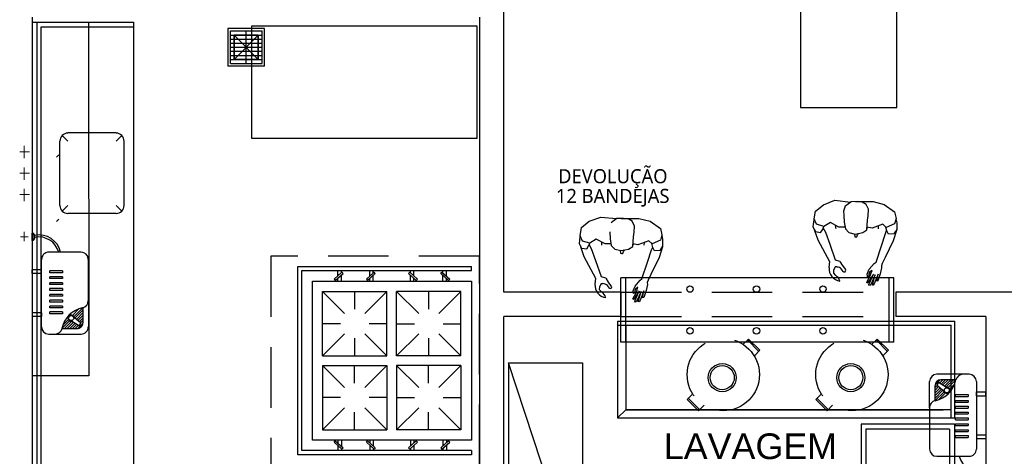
# Model space of a CAD drawing. Header units: millimetres. Extents: x 335 to 739275, y -1 to 84.
# Tile 47 of 71: x 366.08 to 374.21, y 41.54 to 45.14. Entities that reach past the tile are written whole.
import ezdxf

# ---------------------------------------------------------------- set-up
doc = ezdxf.new("R2010")
doc.units = ezdxf.units.MM
doc.header["$MEASUREMENT"] = 0
doc.linetypes.add('Dashed', pattern=[0.75, 0.5, -0.25])
doc.layers.add('SIMBOLOS INT', color=8, linetype='Continuous', lineweight=5)
doc.styles.add('Arial', font='arial.ttf')
doc.styles.add('TrebuchetMS', font='trebuc.ttf')

msp = doc.modelspace()

# ---------------------------------------------------------------- linework, layer by layer
at = {"color": 7}
for p, q in [((372.5277, 47.0717), (372.5277, 44.4187)), ((373.3237, 44.4187), (373.3237, 47.0717)), ((370.0777, 42.8947), (370.0777, 46.3777)), ((366.1857, 39.7917), (366.1857, 45.1647)), ((369.8767, 45.1647), (369.8767, 38.4857)), ((366.2247, 45.1237), (367.0207, 45.1237)), ((366.2247, 40.1087), (366.2247, 45.1237)), ((366.2577, 45.0857), (367.0207, 45.0857)), ((366.2577, 40.1087), (366.2577, 45.0857)), ((367.0207, 45.1237), (367.0207, 40.1087)), ((367.8007, 45.0717), (367.8007, 44.7617)), ((368.1017, 45.0717), (367.8007, 45.0717)), ((367.8207, 45.0517), (368.0837, 45.0517)), ((367.8207, 44.7827), (367.8207, 45.0517)), ((367.9507, 44.7827), (367.9507, 45.0517)), ((368.0837, 44.7827), (368.0837, 45.0517)), ((368.1017, 44.7617), (368.1017, 45.0717)), ((367.8207, 45.0177), (368.0837, 45.0177)), ((367.8207, 44.9847), (368.0837, 44.9847)), ((367.8527, 44.8167), (368.0497, 45.0167)), ((367.8527, 45.0167), (368.0497, 44.8167)), ((368.0497, 44.8167), (367.8527, 45.0167)), ((367.8527, 44.8167), (368.0497, 45.0167)), ((367.8207, 44.9497), (368.0837, 44.9497)), ((367.8207, 44.9167), (368.0837, 44.9167)), ((367.8207, 44.8847), (368.0837, 44.8847)), ((367.8207, 44.8497), (368.0837, 44.8497)), ((367.8207, 44.8147), (368.0837, 44.8147)), ((368.1017, 44.7617), (367.8007, 44.7617)), ((367.8207, 44.7827), (368.0837, 44.7827)), ((372.5277, 44.4187), (373.3237, 44.4187)), ((372.6507, 43.5647), (372.7187, 43.6167)), ((372.7187, 43.6167), (372.8117, 43.6547)), ((372.8117, 43.6547), (372.9417, 43.6397)), ((372.8957, 43.6067), (372.8837, 43.5637)), ((372.9127, 43.6157), (372.8957, 43.6067)), ((372.9477, 43.6427), (372.9127, 43.6157)), ((372.9417, 43.6397), (372.9447, 43.6397)), ((372.9997, 43.6437), (372.9477, 43.6427)), ((372.9807, 43.6427), (372.9837, 43.6437)), ((372.9837, 43.6437), (373.1277, 43.6437)), ((373.0387, 43.6397), (372.9997, 43.6437)), ((373.0717, 43.6187), (373.0387, 43.6397)), ((373.0907, 43.5797), (373.0717, 43.6187)), ((373.0867, 43.5267), (373.0907, 43.5797)), ((373.1277, 43.6437), (373.2197, 43.6187)), ((373.2197, 43.6187), (373.3037, 43.5597)), ((370.7837, 43.4807), (370.8787, 43.5157)), ((370.8787, 43.5157), (371.0097, 43.5047)), ((371.0127, 43.5047), (370.9787, 43.4777)), ((371.0097, 43.5047), (371.0107, 43.5017)), ((371.0657, 43.5047), (371.0127, 43.5047)), ((371.0487, 43.5047), (371.0497, 43.5047)), ((371.0497, 43.5047), (371.1927, 43.5047)), ((371.1057, 43.5017), (371.0657, 43.5047)), ((371.1387, 43.4807), (371.1057, 43.5017)), ((371.1927, 43.5047), (371.2877, 43.4807)), ((372.6407, 43.5007), (372.6507, 43.5647)), ((372.6607, 43.4567), (372.6407, 43.5007)), ((372.8837, 43.5637), (372.8857, 43.5307)), ((372.8857, 43.5307), (372.8897, 43.4737)), ((373.0827, 43.4897), (373.0867, 43.5267)), ((373.3037, 43.5597), (373.3187, 43.5047)), ((373.3187, 43.5047), (373.3037, 43.4597)), ((373.3157, 43.5017), (373.3237, 43.4687)), ((370.7077, 43.3617), (370.7197, 43.4297)), ((370.7197, 43.4297), (370.7837, 43.4807)), ((370.9787, 43.4777), (370.9637, 43.4687)), ((371.1567, 43.4417), (371.1387, 43.4807)), ((371.1537, 43.3897), (371.1567, 43.4417)), ((371.2877, 43.4807), (371.3717, 43.4217)), ((371.3717, 43.4217), (371.3837, 43.3677)), ((372.6387, 43.4917), (372.6307, 43.4357)), ((372.6307, 43.4357), (372.6527, 43.3957)), ((372.6407, 43.4967), (372.6387, 43.4917)), ((372.7217, 43.4377), (372.6607, 43.4567)), ((372.7137, 43.4137), (372.7217, 43.4377)), ((372.7367, 43.3887), (372.7167, 43.4257)), ((372.7747, 43.4697), (372.7217, 43.4377)), ((372.8457, 43.4317), (372.7747, 43.4697)), ((372.8157, 43.4477), (372.8167, 43.4297)), ((372.8167, 43.4297), (372.8197, 43.4217)), ((372.8967, 43.4317), (372.8457, 43.4317)), ((372.8897, 43.4737), (372.8997, 43.4197)), ((372.8997, 43.4197), (372.9287, 43.3877)), ((373.0747, 43.4097), (373.0827, 43.4897)), ((373.0757, 43.4277), (373.0797, 43.4207)), ((373.1197, 43.4247), (373.0767, 43.4317)), ((373.2077, 43.4567), (373.1197, 43.4247)), ((373.1717, 43.4197), (373.1727, 43.4437)), ((373.2357, 43.4297), (373.2077, 43.4567)), ((373.2417, 43.4007), (373.2337, 43.4327)), ((373.3037, 43.4597), (373.2357, 43.4297)), ((373.3237, 43.4687), (373.3237, 43.4137)), ((370.7047, 43.3527), (370.6997, 43.2987)), ((370.7087, 43.3607), (370.7047, 43.3527)), ((370.7287, 43.3177), (370.7077, 43.3617)), ((370.9537, 43.3927), (370.9577, 43.3357)), ((370.9577, 43.3357), (370.9657, 43.2817)), ((371.1427, 43.2727), (371.1497, 43.3527)), ((371.1497, 43.3527), (371.1537, 43.3897)), ((371.3837, 43.3677), (371.3717, 43.3237)), ((371.3827, 43.3657), (371.3887, 43.3317)), ((372.6417, 43.4157), (372.6417, 43.4117)), ((372.6417, 43.4117), (372.6727, 43.3287)), ((372.6527, 43.3957), (372.6947, 43.3887)), ((372.6947, 43.3887), (372.7137, 43.4137)), ((372.7727, 43.2897), (372.7367, 43.3887)), ((372.9287, 43.3877), (372.9807, 43.3737)), ((372.9737, 43.3767), (372.9757, 43.3527)), ((372.9757, 43.3527), (372.9847, 43.3517)), ((372.9807, 43.3737), (373.0427, 43.3877)), ((372.9847, 43.3517), (372.9947, 43.3517)), ((372.9947, 43.3517), (372.9997, 43.3687)), ((372.9997, 43.3687), (373.0067, 43.3797)), ((373.0427, 43.3877), (373.0747, 43.4097)), ((373.1977, 43.2787), (373.2297, 43.3797)), ((373.2297, 43.3797), (373.2397, 43.4047)), ((373.2557, 43.3737), (373.2417, 43.4007)), ((373.2987, 43.3767), (373.2557, 43.3737)), ((373.3197, 43.4057), (373.2947, 43.3207)), ((373.3237, 43.4137), (373.2987, 43.3767)), ((373.3197, 43.4087), (373.3197, 43.4057)), ((370.6997, 43.2987), (370.7197, 43.2577)), ((370.7107, 43.2777), (370.7107, 43.2737)), ((370.7107, 43.2737), (370.7397, 43.1907)), ((370.7197, 43.2577), (370.7627, 43.2527)), ((370.7877, 43.3007), (370.7287, 43.3177)), ((370.7627, 43.2527), (370.7787, 43.2777)), ((370.7787, 43.2777), (370.7877, 43.3007)), ((370.8027, 43.2527), (370.7837, 43.2887)), ((370.8417, 43.3337), (370.7877, 43.3007)), ((370.9147, 43.2937), (370.8417, 43.3337)), ((370.8837, 43.3097), (370.8837, 43.2927)), ((370.8837, 43.2927), (370.8857, 43.2847)), ((370.9637, 43.2947), (370.9147, 43.2937)), ((370.9657, 43.2817), (370.9937, 43.2507)), ((371.1087, 43.2507), (371.1427, 43.2727)), ((371.1857, 43.2867), (371.1447, 43.2937)), ((371.1447, 43.2897), (371.1487, 43.2827)), ((371.2757, 43.3197), (371.1857, 43.2867)), ((371.2377, 43.2827), (371.2397, 43.3047)), ((371.3037, 43.2937), (371.2757, 43.3197)), ((371.2967, 43.2447), (371.3077, 43.2667)), ((371.3087, 43.2657), (371.2997, 43.2977)), ((371.3717, 43.3237), (371.3037, 43.2937)), ((371.3237, 43.2367), (371.3087, 43.2657)), ((371.3877, 43.2687), (371.3617, 43.1827)), ((371.3887, 43.2767), (371.3657, 43.2387)), ((371.3877, 43.2727), (371.3877, 43.2687)), ((371.3887, 43.3317), (371.3887, 43.2767)), ((372.6727, 43.3287), (372.7687, 43.1487)), ((372.8167, 43.1607), (372.7727, 43.2897)), ((373.1517, 43.1447), (373.1977, 43.2787)), ((373.2947, 43.3207), (373.2277, 43.1807)), ((370.7397, 43.1907), (370.8357, 43.0117)), ((370.8377, 43.1537), (370.8027, 43.2527)), ((370.9937, 43.2507), (371.0487, 43.2387)), ((371.0387, 43.2407), (371.0427, 43.2177)), ((371.0427, 43.2177), (371.0527, 43.2137)), ((371.0487, 43.2387), (371.1087, 43.2507)), ((371.0527, 43.2137), (371.0607, 43.2137)), ((371.0607, 43.2137), (371.0657, 43.2307)), ((371.0657, 43.2307), (371.0737, 43.2447)), ((371.2647, 43.1427), (371.2967, 43.2447)), ((371.3617, 43.1827), (371.2937, 43.0427)), ((371.3657, 43.2387), (371.3237, 43.2367)), ((373.2277, 43.1807), (373.2027, 43.1327)), ((369.8107, 43.0747), (369.8107, 43.1067)), ((370.8857, 43.0227), (370.8377, 43.1537)), ((371.2177, 43.0067), (371.2647, 43.1427)), ((372.7687, 43.1487), (372.7627, 43.0987)), ((372.8087, 43.0937), (372.8047, 43.0797)), ((372.8157, 43.1037), (372.8087, 43.0937)), ((372.8277, 43.1037), (372.8157, 43.1037)), ((372.8527, 43.1487), (372.8167, 43.1607)), ((372.8527, 43.1487), (372.8727, 43.1177)), ((372.8727, 43.1177), (372.8997, 43.0817)), ((373.0957, 43.0857), (373.1357, 43.1327)), ((373.1357, 43.1327), (373.1517, 43.1447)), ((373.1977, 43.0977), (373.1867, 43.0477)), ((373.2027, 43.1327), (373.1957, 43.1137)), ((373.1957, 43.1137), (373.1977, 43.0977)), ((368.7067, 43.0277), (368.7067, 43.0747)), ((368.7067, 42.9867), (368.7067, 43.0107)), ((368.7367, 43.0547), (368.7367, 43.0747)), ((368.7367, 42.9867), (368.7367, 43.0377)), ((368.9727, 43.0277), (368.9727, 43.0747)), ((368.9727, 42.9867), (368.9727, 43.0107)), ((369.0007, 43.0547), (369.0007, 43.0747)), ((369.0007, 42.9867), (369.0007, 43.0377)), ((369.3067, 43.0547), (369.3067, 43.0747)), ((369.3067, 42.9867), (369.3067, 43.0377)), ((369.3357, 43.0277), (369.3357, 43.0747)), ((369.3357, 42.9867), (369.3357, 43.0107)), ((369.5737, 43.0547), (369.5737, 43.0747)), ((369.5737, 42.9867), (369.5737, 43.0377)), ((369.6037, 43.0277), (369.6037, 43.0747)), ((369.6037, 42.9867), (369.6037, 43.0107)), ((370.8357, 43.0117), (370.8307, 42.9627)), ((370.9197, 43.0107), (370.8857, 43.0227)), ((370.9197, 43.0107), (370.9387, 42.9797)), ((373.2997, 43.0137), (371.0447, 43.0137)), ((371.2937, 43.0427), (371.2697, 42.9957)), ((372.8037, 43.0537), (372.8047, 43.0797)), ((372.8207, 43.0337), (372.8037, 43.0537)), ((372.8807, 43.0667), (372.8647, 43.0877)), ((373.0767, 42.9787), (373.1037, 43.0297)), ((373.0797, 43.0437), (373.0957, 43.0857)), ((373.0807, 43.0297), (373.0797, 43.0437)), ((373.0807, 43.0187), (373.0807, 43.0297)), ((373.0917, 43.0267), (373.0807, 43.0187)), ((373.1307, 43.0437), (373.0877, 42.9787)), ((373.0987, 43.0597), (373.0917, 43.0427)), ((373.0917, 43.0427), (373.0917, 43.0267)), ((373.0927, 42.9587), (373.1307, 43.0437)), ((373.1197, 43.0757), (373.0987, 43.0597)), ((373.1037, 43.0297), (373.1117, 43.0547)), ((373.1447, 43.0387), (373.1067, 42.9547)), ((373.1117, 43.0547), (373.1197, 43.0757)), ((373.1227, 42.9547), (373.1447, 43.0387)), ((373.1707, 43.0437), (373.1357, 42.9657)), ((373.1597, 42.9857), (373.1707, 43.0437)), ((373.1867, 43.0477), (373.1677, 42.9897)), ((373.2997, 42.4827), (373.2997, 43.0137)), ((370.8697, 42.9157), (370.8717, 42.9427)), ((370.8777, 42.9577), (370.8717, 42.9427)), ((370.8827, 42.9657), (370.8777, 42.9577)), ((370.8957, 42.9657), (370.8827, 42.9657)), ((370.9497, 42.9277), (370.9337, 42.9497)), ((370.9387, 42.9797), (370.9657, 42.9437)), ((371.1457, 42.9067), (371.1617, 42.9467)), ((371.1617, 42.9467), (371.2037, 42.9947)), ((371.1857, 42.9377), (371.1667, 42.9217)), ((371.1797, 42.9157), (371.1857, 42.9377)), ((371.2037, 42.9947), (371.2177, 43.0067)), ((371.2647, 42.9587), (371.2537, 42.9097)), ((371.2697, 42.9957), (371.2617, 42.9757)), ((371.2617, 42.9757), (371.2647, 42.9587)), ((373.0797, 42.9707), (373.0767, 42.9787)), ((373.0877, 42.9787), (373.0797, 42.9707)), ((373.0967, 42.9517), (373.0927, 42.9587)), ((373.1067, 42.9547), (373.0967, 42.9517)), ((373.1287, 42.9537), (373.1227, 42.9547)), ((373.1357, 42.9657), (373.1287, 42.9537)), ((373.1677, 42.9897), (373.1597, 42.9857)), ((368.5807, 42.3697), (368.5807, 42.9007)), ((368.5807, 42.9007), (369.1117, 42.9007)), ((368.7617, 42.7197), (368.5807, 42.9007)), ((368.8457, 42.9007), (368.8457, 42.7557)), ((368.9317, 42.7197), (369.1117, 42.9007)), ((369.1117, 42.3697), (369.1117, 42.9007)), ((369.1917, 42.3697), (369.1917, 42.9007)), ((369.7237, 42.9007), (369.1917, 42.9007)), ((369.3757, 42.7197), (369.1917, 42.9007)), ((369.4577, 42.9007), (369.4577, 42.7557)), ((369.5427, 42.7197), (369.7237, 42.9007)), ((369.7237, 42.3697), (369.7237, 42.9007)), ((371.0447, 42.8947), (370.0777, 42.8947)), ((370.8877, 42.8967), (370.8697, 42.9157)), ((371.0447, 42.8947), (371.0447, 42.6957)), ((371.1447, 42.8407), (371.1707, 42.8917)), ((371.1487, 42.8917), (371.1457, 42.9067)), ((371.1487, 42.8837), (371.1487, 42.8917)), ((371.1607, 42.8907), (371.1487, 42.8837)), ((371.1967, 42.9057), (371.1547, 42.8407)), ((371.1667, 42.9217), (371.1607, 42.9057)), ((371.1607, 42.9057), (371.1607, 42.8907)), ((371.1607, 42.8207), (371.1967, 42.9057)), ((371.1707, 42.8917), (371.1797, 42.9157)), ((371.2127, 42.9007), (371.1727, 42.8197)), ((371.1877, 42.8197), (371.2127, 42.9007)), ((371.2357, 42.9067), (371.2037, 42.8307)), ((371.2247, 42.8487), (371.2357, 42.9067)), ((371.2337, 42.8527), (371.2247, 42.8487)), ((371.2537, 42.9097), (371.2337, 42.8527)), ((373.3147, 42.8947), (373.3147, 42.6957)), ((374.2817, 42.8947), (373.3147, 42.8947)), ((371.1487, 42.8357), (371.1447, 42.8407)), ((371.1547, 42.8407), (371.1487, 42.8357)), ((371.1647, 42.8147), (371.1607, 42.8207)), ((371.1727, 42.8197), (371.1647, 42.8147)), ((371.1957, 42.8157), (371.1877, 42.8197)), ((371.2037, 42.8307), (371.1957, 42.8157)), ((370.0777, 38.4857), (370.0777, 42.6957)), ((371.0447, 42.6957), (370.0777, 42.6957)), ((374.0577, 42.6957), (373.3147, 42.6957)), ((374.0577, 42.6957), (374.0577, 35.3977)), ((368.7287, 42.6357), (368.5807, 42.6357)), ((369.1117, 42.6357), (368.9677, 42.6357)), ((369.1917, 42.6357), (369.3397, 42.6357)), ((369.5777, 42.6357), (369.7237, 42.6357)), ((371.0177, 42.6557), (371.0177, 41.8597)), ((371.0177, 42.6557), (373.8037, 42.6557)), ((371.0177, 42.6237), (373.7727, 42.6237)), ((371.0857, 42.6237), (371.0857, 41.9247)), ((373.7727, 41.8597), (373.7727, 42.6237)), ((373.8037, 41.8597), (373.8037, 42.6557)), ((368.5807, 42.3697), (368.7617, 42.5517)), ((369.1117, 42.3697), (368.9317, 42.5517)), ((369.1917, 42.3697), (369.3757, 42.5517)), ((369.7237, 42.3697), (369.5427, 42.5517)), ((368.8457, 42.5167), (368.8457, 42.3697)), ((369.4577, 42.5167), (369.4577, 42.3697)), ((373.2997, 42.4827), (371.0447, 42.4827)), ((368.5807, 42.3697), (369.1117, 42.3697)), ((368.5807, 42.3697), (369.1117, 42.3697)), ((368.5807, 42.3697), (369.1117, 42.3697)), ((369.7237, 42.3697), (369.1917, 42.3697)), ((369.7237, 42.3697), (369.1917, 42.3697)), ((369.7237, 42.3697), (369.1917, 42.3697)), ((368.5807, 42.2917), (368.5807, 41.7607)), ((368.5807, 42.2917), (368.7617, 42.1097)), ((368.5807, 42.2917), (369.1117, 42.2917)), ((368.5807, 42.2917), (369.1117, 42.2917)), ((368.5807, 42.2917), (369.1117, 42.2917)), ((368.8457, 42.1457), (368.8457, 42.2917)), ((369.1117, 42.2917), (368.9317, 42.1097)), ((369.1117, 42.2917), (369.1117, 41.7607)), ((369.1917, 42.2917), (369.1917, 41.7607)), ((369.1917, 42.2917), (369.3757, 42.1097)), ((369.7237, 42.2917), (369.1917, 42.2917)), ((369.7237, 42.2917), (369.1917, 42.2917)), ((369.7237, 42.2917), (369.1917, 42.2917)), ((369.4577, 42.1457), (369.4577, 42.2917)), ((369.7237, 42.2917), (369.5427, 42.1097)), ((369.7237, 42.2917), (369.7237, 41.7607)), ((368.7287, 42.0267), (368.5807, 42.0267)), ((369.1117, 42.0267), (368.9677, 42.0267)), ((369.1917, 42.0267), (369.3397, 42.0267)), ((369.5777, 42.0267), (369.7237, 42.0267)), ((368.7617, 41.9407), (368.5807, 41.7607)), ((368.8457, 41.7607), (368.8457, 41.9067)), ((368.9317, 41.9407), (369.1117, 41.7607)), ((369.3757, 41.9407), (369.1917, 41.7607)), ((369.4577, 41.7607), (369.4577, 41.9067)), ((369.5427, 41.9407), (369.7237, 41.7607)), ((371.0857, 41.9247), (371.0177, 41.8597)), ((373.7727, 41.9247), (371.0857, 41.9247)), ((371.0857, 41.9247), (373.7057, 41.9247)), ((371.0177, 41.8597), (373.8037, 41.8597)), ((373.0287, 41.8057), (373.0287, 40.1477)), ((373.7987, 41.8057), (373.0287, 41.8057)), ((373.7987, 41.8057), (373.7987, 40.1477)), ((368.5807, 41.7607), (369.1117, 41.7607)), ((369.7237, 41.7607), (369.1917, 41.7607)), ((373.0687, 41.7657), (373.0687, 40.1477)), ((373.7597, 41.7657), (373.0687, 41.7657)), ((373.7597, 41.7657), (373.7597, 40.1477)), ((368.7067, 41.6747), (368.7067, 41.6527)), ((368.7067, 41.6337), (368.7067, 41.5887)), ((368.7367, 41.6747), (368.7367, 41.6257)), ((368.9727, 41.6747), (368.9727, 41.6527)), ((368.9727, 41.6337), (368.9727, 41.5887)), ((369.0007, 41.6747), (369.0007, 41.6257)), ((369.3067, 41.6747), (369.3067, 41.6257)), ((369.3357, 41.6747), (369.3357, 41.6527)), ((369.3357, 41.6337), (369.3357, 41.5887)), ((369.5737, 41.6747), (369.5737, 41.6257)), ((369.6037, 41.6747), (369.6037, 41.6527)), ((369.6037, 41.6337), (369.6037, 41.5887)), ((368.7367, 41.6067), (368.7367, 41.5887)), ((369.0007, 41.6067), (369.0007, 41.5887)), ((369.3067, 41.6067), (369.3067, 41.5887)), ((369.5737, 41.6067), (369.5737, 41.5887)), ((369.8107, 41.5887), (369.8107, 41.5537))]:
    msp.add_line(p, q, dxfattribs=at)
at = {"color": 8}
for p, q in [((366.4787, 44.1417), (366.4307, 44.1897)), ((366.8767, 44.2097), (366.4787, 44.2097)), ((366.8767, 44.1417), (366.9237, 44.1897)), ((366.4107, 44.1417), (366.4107, 43.6117)), ((366.9427, 43.6117), (366.9427, 44.1417)), ((366.4047, 44.0297), (366.3857, 44.0097)), ((366.4787, 43.6117), (366.4307, 43.5647)), ((366.8767, 43.6117), (366.9237, 43.5647)), ((366.4047, 43.4997), (366.3857, 43.4797)), ((366.4787, 43.5467), (366.8767, 43.5467)), ((366.1917, 43.3827), (366.1837, 43.3827)), ((366.1837, 43.3227), (366.1837, 43.3827)), ((366.1917, 43.3227), (366.1917, 43.3827)), ((366.1917, 43.3227), (366.1917, 43.3827)), ((366.1917, 43.3227), (366.1837, 43.3227)), ((366.5877, 43.2267), (366.3207, 43.2267)), ((366.2607, 42.6097), (366.2607, 43.1667)), ((366.6477, 42.8257), (366.6477, 43.1667)), ((366.2607, 43.0807), (366.1837, 43.0807)), ((366.1837, 43.0497), (366.1837, 43.0807)), ((366.2607, 43.0497), (366.1837, 43.0497)), ((366.2607, 43.0497), (366.2607, 43.0807)), ((366.3297, 43.0557), (366.3297, 43.0707)), ((366.4337, 43.0707), (366.3297, 43.0707)), ((366.4337, 43.0557), (366.3297, 43.0557)), ((366.3297, 43.0077), (366.3297, 43.0227)), ((366.4337, 43.0227), (366.3297, 43.0227)), ((366.4337, 43.0707), (366.4337, 43.0557)), ((366.4337, 43.0227), (366.4337, 43.0077)), ((366.4337, 43.0077), (366.3297, 43.0077)), ((366.3297, 42.9587), (366.3297, 42.9737)), ((366.4337, 42.9737), (366.3297, 42.9737)), ((366.4337, 42.9587), (366.3297, 42.9587)), ((366.4337, 42.9737), (366.4337, 42.9587)), ((366.3297, 42.9107), (366.3297, 42.9257)), ((366.4337, 42.9257), (366.3297, 42.9257)), ((366.4337, 42.9107), (366.3297, 42.9107)), ((366.3297, 42.8617), (366.3297, 42.8777)), ((366.4337, 42.8777), (366.3297, 42.8777)), ((366.4337, 42.8617), (366.3297, 42.8617)), ((366.4337, 42.9257), (366.4337, 42.9107)), ((366.4337, 42.8777), (366.4337, 42.8617)), ((366.3297, 42.8137), (366.3297, 42.8297)), ((366.4337, 42.8297), (366.3297, 42.8297)), ((366.4337, 42.8137), (366.3297, 42.8137)), ((366.3297, 42.7657), (366.3297, 42.7807)), ((366.4337, 42.7807), (366.3297, 42.7807)), ((366.4337, 42.8297), (366.4337, 42.8137)), ((366.4337, 42.7807), (366.4337, 42.7657)), ((366.6007, 42.7677), (366.5277, 42.6937)), ((366.6017, 42.7677), (366.6017, 42.6417)), ((366.6477, 42.8257), (366.6477, 42.6097)), ((366.2607, 42.7267), (366.1837, 42.7267)), ((366.1837, 42.7267), (366.1837, 42.6957)), ((366.2607, 42.6957), (366.1837, 42.6957)), ((366.2607, 42.7267), (366.2607, 42.6957)), ((366.4337, 42.7657), (366.3297, 42.7657)), ((366.3297, 42.7177), (366.3297, 42.7327)), ((366.4337, 42.7327), (366.3297, 42.7327)), ((366.4337, 42.7177), (366.3297, 42.7177)), ((366.4337, 42.7327), (366.4337, 42.7177)), ((366.5697, 42.7587), (366.5157, 42.7037)), ((366.5827, 42.6437), (366.5177, 42.6977)), ((366.6017, 42.7467), (366.5367, 42.6817)), ((366.6017, 42.7257), (366.5487, 42.6717)), ((366.6017, 42.7037), (366.5607, 42.6617)), ((366.4927, 42.6597), (366.4297, 42.5967)), ((366.4827, 42.6717), (366.4387, 42.6277)), ((366.5097, 42.6547), (366.4507, 42.5957)), ((366.5227, 42.6457), (366.4717, 42.5957)), ((366.5657, 42.6197), (366.4937, 42.6637)), ((366.5367, 42.6377), (366.4937, 42.5957)), ((366.5497, 42.6297), (366.5157, 42.5957)), ((366.5637, 42.6217), (366.5377, 42.5957)), ((366.6017, 42.6377), (366.5597, 42.5957)), ((366.6017, 42.6817), (366.5727, 42.6517)), ((366.5757, 42.6217), (366.5837, 42.6337)), ((366.6017, 42.6597), (366.5837, 42.6417)), ((366.3207, 42.5497), (366.5877, 42.5497)), ((366.4297, 42.5957), (366.5557, 42.5957)), ((373.9207, 42.2187), (373.6537, 42.2187)), ((373.5937, 41.9427), (373.5937, 42.1587)), ((373.6397, 42.1307), (373.6817, 42.1727)), ((373.6397, 42.0007), (373.6397, 42.1267)), ((373.6397, 42.1087), (373.6577, 42.1267)), ((373.6397, 42.0867), (373.6687, 42.1167)), ((373.6657, 42.1467), (373.6577, 42.1347)), ((373.6587, 42.1247), (373.7237, 42.0707)), ((373.6757, 42.1487), (373.7477, 42.1047)), ((373.6777, 42.1467), (373.7037, 42.1727)), ((373.8117, 42.1727), (373.6857, 42.1727)), ((373.6917, 42.1387), (373.7257, 42.1727)), ((373.7047, 42.1307), (373.7477, 42.1727)), ((373.7187, 42.1227), (373.7697, 42.1727)), ((373.7317, 42.1137), (373.7907, 42.1727)), ((373.7487, 42.1087), (373.8117, 42.1717)), ((373.7587, 42.0967), (373.8027, 42.1407)), ((373.9807, 42.1587), (373.9807, 41.6017)), ((373.6397, 42.0647), (373.6807, 42.1067)), ((373.6397, 42.0427), (373.6927, 42.0967)), ((373.6397, 42.0217), (373.7047, 42.0867)), ((373.6407, 42.0007), (373.7137, 42.0747)), ((373.6717, 42.0097), (373.7257, 42.0647)), ((373.8077, 42.0507), (373.9117, 42.0507)), ((373.8077, 42.0357), (373.8077, 42.0507)), ((373.8077, 42.0357), (373.9117, 42.0357)), ((373.9117, 42.0507), (373.9117, 42.0357)), ((373.9807, 42.0727), (374.0577, 42.0727)), ((373.9807, 42.0417), (373.9807, 42.0727)), ((373.9807, 42.0417), (374.0577, 42.0417)), ((374.0577, 42.0417), (374.0577, 42.0727)), ((373.8077, 41.9877), (373.8077, 42.0027)), ((373.8077, 42.0027), (373.9117, 42.0027)), ((373.8077, 41.9877), (373.9117, 41.9877)), ((373.8077, 41.9387), (373.8077, 41.9547)), ((373.8077, 41.9547), (373.9117, 41.9547)), ((373.9117, 42.0027), (373.9117, 41.9877)), ((373.9117, 41.9547), (373.9117, 41.9387)), ((373.5937, 41.9427), (373.5937, 41.6017)), ((373.8077, 41.9387), (373.9117, 41.9387)), ((373.8077, 41.9067), (373.9117, 41.9067)), ((373.8077, 41.8907), (373.8077, 41.9067)), ((373.8077, 41.8907), (373.9117, 41.8907)), ((373.9117, 41.9067), (373.9117, 41.8907)), ((373.8077, 41.8427), (373.8077, 41.8577)), ((373.8077, 41.8577), (373.9117, 41.8577)), ((373.8077, 41.8427), (373.9117, 41.8427)), ((373.8077, 41.7947), (373.8077, 41.8097)), ((373.8077, 41.8097), (373.9117, 41.8097)), ((373.8077, 41.7947), (373.9117, 41.7947)), ((373.9117, 41.8577), (373.9117, 41.8427)), ((373.9117, 41.8097), (373.9117, 41.7947)), ((373.8077, 41.7607), (373.9117, 41.7607)), ((373.8077, 41.7457), (373.8077, 41.7607)), ((373.8077, 41.7457), (373.9117, 41.7457)), ((373.8077, 41.6977), (373.8077, 41.7127)), ((373.8077, 41.7127), (373.9117, 41.7127)), ((373.9117, 41.7607), (373.9117, 41.7457)), ((373.9117, 41.7127), (373.9117, 41.6977)), ((373.9807, 41.7187), (374.0577, 41.7187)), ((373.9807, 41.7187), (373.9807, 41.6877)), ((374.0577, 41.7187), (374.0577, 41.6877)), ((373.8077, 41.6977), (373.9117, 41.6977)), ((373.9807, 41.6877), (374.0577, 41.6877)), ((373.6537, 41.5417), (373.9207, 41.5417))]:
    msp.add_line(p, q, dxfattribs=at)
at = {"color": 7, "linetype": 'Continuous'}
for p, q in [((371.0447, 42.4827), (371.0447, 43.0137)), ((371.0857, 42.4827), (371.0857, 43.0137)), ((373.2617, 42.4827), (373.2617, 43.0137))]:
    msp.add_line(p, q, dxfattribs=at)
at = {"color": 7, "linetype": 'Dashed'}
for p, q in [((371.0447, 42.8947), (373.2997, 42.8947)), ((371.0447, 42.8947), (371.0447, 42.6957)), ((371.0447, 42.6957), (373.2997, 42.6957)), ((372.0557, 42.4657), (372.0997, 42.5087)), ((372.1837, 42.4067), (372.0897, 42.5017)), ((372.1927, 42.4167), (372.0997, 42.5087)), ((373.1167, 42.4657), (373.1607, 42.5087)), ((373.2457, 42.4067), (373.1517, 42.5017)), ((373.2547, 42.4167), (373.1607, 42.5087)), ((372.1477, 42.3697), (372.1927, 42.4167)), ((373.2077, 42.3697), (373.2547, 42.4167)), ((371.5937, 42.0107), (371.6387, 42.0567)), ((372.6547, 42.0107), (372.7007, 42.0567)), ((371.5937, 42.0107), (371.6867, 41.9167)), ((371.6037, 42.0197), (371.6977, 41.9247)), ((371.6867, 41.9167), (371.7337, 41.9627)), ((372.6547, 42.0107), (372.7487, 41.9167)), ((372.6657, 42.0197), (372.7587, 41.9247)), ((372.7487, 41.9167), (372.7937, 41.9627))]:
    msp.add_line(p, q, dxfattribs=at)
at = {"color": 7, "linetype": 'Continuous'}
msp.add_lwpolyline([(366.1857, 45.1237), (366.6487, 45.1237), (366.6507, 42.2057), (366.1857, 42.2057)], dxfattribs=at)
at = {"color": 7}
for points in [[(367.9977, 45.0927), (369.8557, 45.0927), (369.8557, 44.1637), (367.9977, 44.1637), (367.9977, 45.0927)], [(367.8527, 45.0167), (367.8527, 44.8167), (368.0497, 44.8167), (368.0497, 45.0167), (367.8527, 45.0167)], [(368.6867, 42.9917), (368.7507, 43.0497), (368.7417, 43.0597), (368.6777, 43.0027), (368.6867, 42.9917)], [(368.9527, 42.9917), (369.0157, 43.0497), (369.0087, 43.0597), (368.9437, 43.0027), (368.9527, 42.9917)], [(369.3557, 42.9917), (369.2917, 43.0497), (369.3017, 43.0597), (369.3657, 43.0027), (369.3557, 42.9917)], [(369.6217, 42.9917), (369.5587, 43.0497), (369.5667, 43.0597), (369.6317, 43.0027), (369.6217, 42.9917)], [(368.4977, 42.9867), (369.8107, 42.9867), (369.8107, 41.6747), (368.4977, 41.6747), (368.4977, 42.9867)], [(368.6867, 41.6697), (368.7507, 41.6127), (368.7417, 41.6017), (368.6777, 41.6587), (368.6867, 41.6697)], [(368.9527, 41.6697), (369.0157, 41.6127), (369.0087, 41.6017), (368.9437, 41.6587), (368.9527, 41.6697)], [(369.3557, 41.6697), (369.2917, 41.6127), (369.3017, 41.6017), (369.3657, 41.6587), (369.3557, 41.6697)], [(369.6217, 41.6697), (369.5587, 41.6127), (369.5667, 41.6017), (369.6317, 41.6587), (369.6217, 41.6697)]]:
    msp.add_lwpolyline(points, close=True, dxfattribs=at)
for points in [[(367.8527, 44.8167), (367.8527, 45.0167), (368.0497, 45.0167), (368.0497, 44.8167), (367.8527, 44.8167)], [(369.8107, 41.5537), (368.3777, 41.5537), (368.3777, 43.1067), (369.8107, 43.1067)], [(369.8107, 41.5887), (368.4117, 41.5887), (368.4117, 43.0747), (369.8107, 43.0747)], [(370.1157, 42.3127), (370.1157, 40.4557), (370.7267, 40.4557), (370.1157, 42.3127), (370.7267, 42.3127), (370.7267, 40.4557)]]:
    msp.add_lwpolyline(points, dxfattribs=at)
at = {"color": 7, "linetype": 'Dashed'}
msp.add_lwpolyline([(369.8767, 43.1927), (368.1557, 43.1927), (368.1557, 41.4677), (369.8767, 41.4677), (369.8767, 43.1927)], close=True, dxfattribs=at)
at = {"color": 7}
for centre, radius in [((371.6157, 42.9217), 0.0265), ((372.1647, 42.9217), 0.0265), ((372.7137, 42.9217), 0.0265), ((371.6157, 42.5767), 0.0265), ((372.1647, 42.5767), 0.0265), ((372.7137, 42.5767), 0.0265), ((371.8817, 42.1907), 0.1161), ((371.8817, 42.1907), 0.0995), ((372.9437, 42.1907), 0.1161), ((372.9437, 42.1907), 0.0995)]:
    msp.add_circle(centre, radius, dxfattribs=at)
at = {"color": 8}
for centre in [(366.5057, 42.6817), (373.7357, 42.0867)]:
    msp.add_circle(centre, 0.0209, dxfattribs=at)
at = {"color": 7, "linetype": 'Dashed'}
for centre in [(371.8907, 42.2157), (372.9527, 42.2157)]:
    msp.add_circle(centre, 0.2985, dxfattribs=at)
at = {"color": 8}
for centre, radius, start, end in [((366.4787, 44.1417), 0.0663, 90.0004, 180), ((366.8767, 44.1417), 0.0663, 0.00041, 90.0004), ((366.4787, 43.6117), 0.0663, 180, 270), ((366.8767, 43.6117), 0.0663, 270, 0.00041), ((366.1697, 43.3527), 0.0367, 305.493, 54.5067), ((366.2407, 43.1857), 0.182, 13.129, 101.264), ((366.2397, 43.1827), 0.1686, 14.9976, 101.493), ((366.3207, 43.1667), 0.0597, 89.9998, 180), ((366.5877, 43.1667), 0.0597, 0.00021, 89.9998), ((366.6477, 42.5497), 0.2232, 102.187, 167.813), ((366.5877, 42.8257), 0.0597, 282.187, 0.00019), ((366.5057, 42.6817), 0.0251, 16.0271, 272.81), ((366.3207, 42.6097), 0.0597, 180, 270), ((366.5557, 42.6417), 0.0462, 270, 0.00018), ((366.5697, 42.6257), 0.00696, 238.772, 324.419), ((366.5787, 42.6377), 0.00696, 324.419, 50.0649), ((366.5877, 42.6097), 0.0597, 270, 0.00018), ((366.3717, 42.6097), 0.0597, 270, 347.813), ((373.6537, 42.1587), 0.0597, 90.0001, 180), ((373.8697, 42.1587), 0.0597, 90.0001, 167.813), ((373.9207, 42.1587), 0.0597, 0.00012, 90.0001), ((373.6857, 42.1267), 0.0462, 90.0001, 180), ((373.5937, 42.2187), 0.2232, 282.187, 347.813), ((373.6627, 42.1307), 0.00696, 144.419, 230.065), ((373.6717, 42.1427), 0.00696, 58.772, 144.419), ((373.7357, 42.0867), 0.0251, 196.027, 92.8101), ((373.6537, 41.9427), 0.0597, 102.187, 180), ((373.6537, 41.6017), 0.0597, 180, 270), ((373.9207, 41.6017), 0.0597, 270, 0.00012), ((374.0017, 41.5857), 0.1686, 194.998, 281.493)]:
    msp.add_arc(centre, radius, start, end, dxfattribs=at)
at = {"color": 7}
for centre, radius, start, end in [((372.8687, 43.0917), 0.1052, 176.277, 261.515), ((372.8317, 43.0597), 0.0439, 38.2378, 93.7035), ((372.7817, 42.9707), 0.0731, 12.915, 57.8897), ((372.8897, 43.0747), 0.0117, 204.968, 41.174), ((370.9357, 42.9547), 0.1052, 176.277, 261.515), ((370.8987, 42.9227), 0.0439, 38.2378, 93.7035), ((370.9577, 42.9377), 0.0117, 204.968, 41.174), ((370.8477, 42.8357), 0.0731, 12.915, 57.8897)]:
    msp.add_arc(centre, radius, start, end, dxfattribs=at)
at = {"layer": 'SIMBOLOS INT', "linetype": 'Continuous'}
for p, q in [((366.1187, 44.0537), (366.1187, 44.1047)), ((366.1187, 44.1047), (366.1187, 44.0007)), ((366.1187, 44.0537), (366.0807, 44.0537)), ((366.0807, 44.0537), (366.1607, 44.0537)), ((366.1187, 43.8777), (366.1187, 43.9257)), ((366.1187, 43.9257), (366.1187, 43.8237)), ((366.1187, 43.8777), (366.0807, 43.8777)), ((366.0807, 43.8777), (366.1607, 43.8777)), ((366.1187, 43.7027), (366.1187, 43.7497)), ((366.1187, 43.7497), (366.1187, 43.6477)), ((366.1187, 43.7027), (366.0807, 43.7027)), ((366.0807, 43.7027), (366.1607, 43.7027)), ((366.1167, 43.3527), (366.0887, 43.3527)), ((366.0887, 43.3527), (366.1497, 43.3527)), ((366.1167, 43.3157), (366.1167, 43.3937)), ((366.1167, 43.3527), (366.1167, 43.3157))]:
    msp.add_line(p, q, dxfattribs=at)

# ---------------------------------------------------------------- texts
at = {"color": 7, "attachment_point": 8, "line_spacing_factor": 0.798, "style": 'TrebuchetMS'}
for s, insert, char_height, width in [('DEVOLUÇÃO', (370.9787, 43.7557), 0.11609, 1.719227), ('12 BANDEJAS', (370.9777, 43.6011), 0.116086, 1.853614)]:
    msp.add_mtext(s, dxfattribs=dict(at, insert=insert, char_height=char_height, width=width))
at = {"insert": (372.1147, 41.5156), "char_height": 0.2118, "width": 2.626836, "attachment_point": 8, "line_spacing_factor": 0.798, "style": 'Arial'}
msp.add_mtext('LAVAGEM', dxfattribs=at)

doc.saveas('drawing.dxf')
